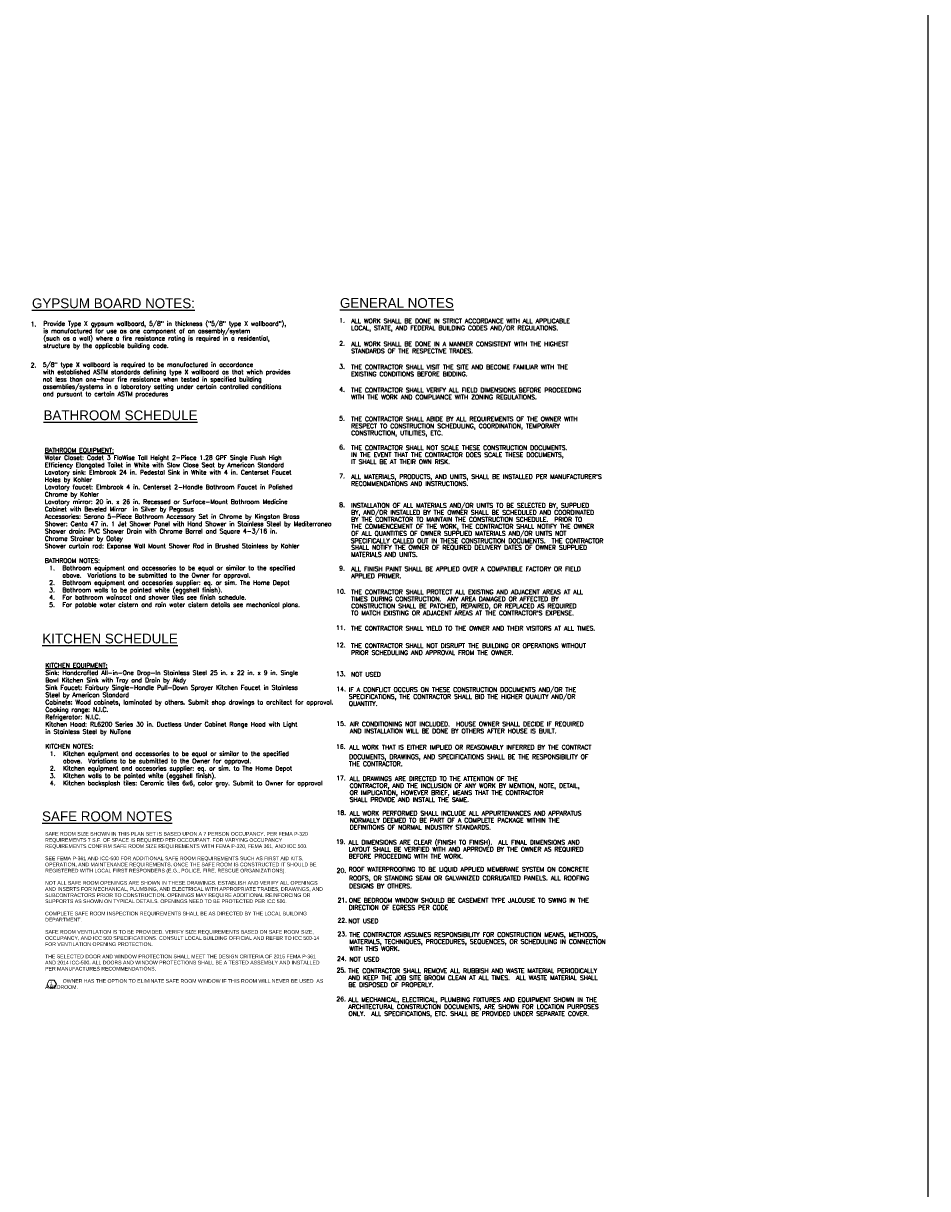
# Model space of a CAD drawing. Header units: inches. Extents: x -3803 to 30720, y -3756 to 4522.
# Tile 13 of 52: x 29695 to 30720, y 353 to 1673. Entities that reach past the tile are written whole.
import ezdxf

# ---------------------------------------------------------------- set-up
doc = ezdxf.new("R2010")
doc.units = ezdxf.units.IN
doc.header["$LTSCALE"] = 0.011
doc.header["$MEASUREMENT"] = 0
doc.layers.get('Defpoints').update_dxf_attribs({"linetype": 'CONTINUOUS'})
doc.layers.add('A-ANNO-NOTE', color=131, linetype='CONTINUOUS', lineweight=9)
doc.layers.add('Pl_a_text', color=2, linetype='CONTINUOUS')
doc.layers.add('TXT', color=2, linetype='CONTINUOUS')
doc.styles.add('Arial Narrow', font='ARIALN.TTF', dxfattribs={"height": 0.09375})
doc.styles.add('BOLD', font='ARIALN.TTF', dxfattribs={"width": 1.2})
doc.styles.add('ROMANS', font='romans.shx')

# ---------------------------------------------------------------- blocks, each defined once
blk = doc.blocks.new('SYMBOL_Keynote - Keynote-561578-GENERAL LEGEND')
at = {"layer": 'A-ANNO-NOTE'}
for p, q in [((497.662, 152.721), (497.603, 152.618)), ((497.603, 152.618), (497.662, 152.516)), ((497.791, 152.721), (497.662, 152.721)), ((497.662, 152.516), (497.791, 152.516)), ((497.85, 152.618), (497.791, 152.721)), ((497.791, 152.516), (497.85, 152.618))]:
    blk.add_line(p, q, dxfattribs=at)

msp = doc.modelspace()

# ---------------------------------------------------------------- linework, layer by layer
at = {"layer": 'Defpoints', "ltscale": 10}
msp.add_lwpolyline([(28593.0786145, 3241.8957062), (30720.1417412, 3241.8957062), (30720.1417412, 156.8328461), (28593.0786145, 145.637476)], close=True, dxfattribs=at)

# ---------------------------------------------------------------- block references
at = {"layer": 'A-ANNO-NOTE', "xscale": 42.62111116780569, "yscale": 42.62111116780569, "zscale": 42.62111116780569}
msp.add_blockref('SYMBOL_Keynote - Keynote-561578-GENERAL LEGEND', (8513.5329289, -5919.9647108), dxfattribs=at)

# ---------------------------------------------------------------- texts
at = {"layer": 'A-ANNO-NOTE', "insert": (29726.7993168, 587.5108665), "char_height": 3.9957292, "width": 3.042466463, "attachment_point": 2, "line_spacing_factor": 0.974696, "style": 'Arial Narrow'}
msp.add_mtext('1', dxfattribs=at)
at = {"layer": 'Pl_a_text', "color": 1, "style": 'BOLD', "width": 1.2}
for s, p in [('%%UGYPSUM BOARD NOTES:', (29704.8156133, 1350.6432588)), ('%%UGENERAL NOTES', (30053.9421336, 1350.9969988)), ('%%UBATHROOM SCHEDULE', (29717.8928829, 1223.763216)), ('%%UKITCHEN SCHEDULE', (29716.5524669, 970.7549953)), ('%%USAFE ROOM NOTES', (29716.2377833, 769.3334977))]:
    msp.add_text(s, height=11.046975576, dxfattribs=at).set_placement(p)
at = {"layer": 'TXT', "style": 'ROMANS'}
for s, p in [('1.', (29703.4192613, 1330.0251456)), (' 1.', (30049.6909928, 1334.322918)), ('ALL WORK SHALL BE DONE IN STRICT ACCORDANCE WITH ALL APPLICABLE', (30066.6159959, 1333.6673859)), ('LOCAL, STATE, AND FEDERAL BUILDING CODES AND/OR REGULATIONS.', (30066.6159959, 1325.732985)), (' 2.', (30049.6909928, 1308.1860679)), ('ALL WORK SHALL BE DONE IN A MANNER CONSISTENT WITH THE HIGHEST ', (30066.6159959, 1307.5305358)), ('STANDARDS OF THE RESPECTIVE TRADES.', (30066.6159959, 1299.5961349)), ('2.', (29703.4192613, 1283.5527905)), (' 3.', (30049.6909928, 1282.0492178)), ('THE CONTRACTOR SHALL VISIT THE SITE AND BECOME FAMILIAR WITH THE', (30066.6159959, 1281.3936857)), ('EXISTING CONDITIONS BEFORE BIDDING.', (30066.6159959, 1273.4592848)), (' 4.', (30049.6909928, 1255.9123677)), ('THE CONTRACTOR SHALL VERIFY ALL FIELD DIMENSIONS BEFORE PROCEEDING', (30066.6159959, 1255.2568356)), ('WITH THE WORK AND COMPLIANCE WITH ZONING REGULATIONS. ', (30066.6159959, 1247.3224347)), (' 5.', (30049.6909928, 1223.2413051)), ('THE CONTRACTOR SHALL ABIDE BY ALL REQUIREMENTS OF THE OWNER WITH', (30066.6159959, 1222.585773)), ('RESPECT TO CONSTRUCTION SCHEDULING, COORDINATION, TEMPORARY', (30066.6159959, 1214.651372)), ('CONSTRUCTION, UTILITIES, ETC.', (30066.6159959, 1206.7169711)), (' 6.', (30049.6909928, 1190.5702425)), ('THE CONTRACTOR SHALL NOT SCALE THESE CONSTRUCTION DOCUMENTS.', (30066.6159959, 1189.9147103)), ('IN THE EVENT THAT THE CONTRACTOR DOES SCALE THESE DOCUMENTS,', (30066.6159959, 1181.9803094)), ('IT SHALL BE AT THEIR OWN RISK.', (30066.6159959, 1174.0459085)), (' 7.', (30049.6909928, 1157.8991798)), ("ALL MATERIALS, PRODUCTS, AND UNITS, SHALL BE INSTALLED PER MANUFACTURER'S", (30066.6159959, 1157.2436477)), ('RECOMMENDATIONS AND INSTRUCTIONS.   ', (30066.6159959, 1149.3092468)), (' 8.', (30049.6909928, 1125.2281172)), ('INSTALLATION OF ALL MATERIALS AND/OR UNITS TO BE SELECTED BY, SUPPLIED', (30066.6159959, 1124.5725851)), ('BY, AND/OR INSTALLED BY THE OWNER SHALL BE SCHEDULED AND COORDINATED', (30066.6159959, 1116.6381842)), ('BY THE CONTRACTOR TO MAINTAIN THE CONSTRUCTION SCHEDULE.  PRIOR TO', (30066.6159959, 1108.7037832)), ('THE COMMENCEMENT OF THE WORK, THE CONTRACTOR SHALL NOTIFY THE OWNER', (30066.6159959, 1100.7693823)), ('OF ALL QUANTITIES OF OWNER SUPPLIED MATERIALS AND/OR UNITS NOT', (30066.6159959, 1092.8349814)), ('SPECIFICALLY CALLED OUT IN THESE CONSTRUCTION DOCUMENTS.  THE CONTRACTOR', (30066.1739808, 1084.498049)), ('SHALL NOTIFY THE OWNER OF REQUIRED DELIVERY DATES OF OWNER SUPPLIED', (30066.6159959, 1076.9661795)), ('MATERIALS AND UNITS.', (30066.6159959, 1069.0317786)), (' 9.', (30049.6909928, 1053.3517794)), ('ALL FINISH PAINT SHALL BE APPLIED OVER A COMPATIBLE FACTORY OR FIELD', (30066.6159959, 1052.6962473)), ('APPLIED PRIMER.', (30066.6159959, 1044.7618464)), ('10.', (30049.6909928, 1027.2149293)), ('THE CONTRACTOR SHALL PROTECT ALL EXISTING AND ADJACENT AREAS AT ALL', (30066.6159959, 1026.5593972)), ('TIMES DURING CONSTRUCTION.  ANY AREA DAMAGED OR AFFECTED BY', (30066.6159959, 1018.6249963)), ("TO MATCH EXISTING OR ADJACENT AREAS AT THE CONTRACTOR'S EXPENSE.", (30066.6159959, 1002.7561944)), ('CONSTRUCTION SHALL BE PATCHED, REPAIRED, OR REPLACED AS REQUIRED', (30066.6159959, 1010.6905953)), ('11.', (30049.4940943, 986.0446167)), ('THE CONTRACTOR SHALL YIELD TO THE OWNER AND THEIR VISITORS AT ALL TIMES.', (30066.4190974, 985.3890846)), ('12.', (30049.4940943, 966.4419791)), ('THE CONTRACTOR SHALL NOT DISRUPT THE BUILDING OR OPERATIONS WITHOUT', (30066.4190974, 965.786447)), ('PRIOR SCHEDULING AND APPROVAL FROM THE OWNER.', (30066.4190974, 957.8520461)), ('13.', (30049.4940943, 933.7709165)), ('NOT USED', (30066.4190974, 933.1153844)), ('14.', (30049.8858607, 916.613216)), ('SPECIFICATIONS, THE CONTRACTOR SHALL BID THE HIGHER QUALITY AND/OR', (30063.9680745, 908.0232408)), ('IF A CONFLICT OCCURS ON THESE CONSTRUCTION DOCUMENTS AND/OR THE', (30063.9680745, 915.9576418)), ('QUANTITY.  ', (30063.9680745, 900.0888399)), ('15.', (30049.8778337, 877.4079408)), ('AIR CONDITIONING NOT INCLUDED.  HOUSE OWNER SHALL DECIDE IF REQUIRED', (30065.2618051, 876.9118766)), ('AND INSTALLATION WILL BE DONE BY OTHERS AFTER HOUSE IS BUILT. ', (30065.2618051, 868.9774757)), ('16.', (30049.6018374, 851.2710907)), ('ALL WORK THAT IS EITHER IMPLIED OR REASONABLY INFERRED BY THE CONTRACT', (30064.6456901, 850.6155165)), ('THE CONTRACTOR.', (30064.3422061, 831.8175403)), ('DOCUMENTS, DRAWINGS, AND SPECIFICATIONS SHALL BE THE RESPONSIBILITY OF', (30064.3422061, 839.7519412)), ('17.', (30049.7781027, 815.6708537)), ('ALL DRAWINGS ARE DIRECTED TO THE ATTENTION OF THE', (30065.0198217, 815.0152795)), ('CONTRACTOR, AND THE INCLUSION OF ANY WORK BY MENTION, NOTE, DETAIL,', (30065.0198217, 807.0808786)), ('SHALL PROVIDE AND INSTALL THE SAME.', (30065.0198217, 791.2120767)), ('OR IMPLICATION, HOWEVER BRIEF, MEANS THAT THE CONTRACTOR', (30065.0198217, 799.1464777)), ('18.', (30050.2060774, 776.4655786)), ('ALL WORK PERFORMED SHALL INCLUDE ALL APPURTENANCES AND APPARATUS', (30065.0172799, 775.8100044)), ('NORMALLY DEEMED TO BE PART OF A COMPLETE PACKAGE WITHIN THE', (30065.0172799, 767.8756034)), ('DEFINITIONS OF NORMAL INDUSTRY STANDARDS.', (30065.0172799, 759.9412025)), ('19.', (30049.3873959, 743.5538049)), ('ALL DIMENSIONS ARE CLEAR (FINISH TO FINISH).  ALL FINAL DIMENSIONS AND', (30063.7600546, 742.8982307)), ('LAYOUT SHALL BE VERIFIED WITH AND APPROVED BY THE OWNER AS REQUIRED', (30063.7600546, 734.9638298)), ('BEFORE PROCEEDING WITH THE WORK.', (30063.7600546, 727.0294288)), ('20.', (30050.2521752, 710.8827422)), ('ROOF WATERPROOFING TO BE LIQUID APPLIED MEMBRANE SYSTEM ON CONCRETE', (30063.7600546, 712.1623855)), ('ROOFS, OR STANDING SEAM OR GALVANIZED CORRUGATED PANELS. ALL ROOFING ', (30064.3085815, 702.2974974)), ('DESIGNS BY OTHERS. ', (30064.3085815, 693.2621696)), ('21.', (30051.3284761, 677.2688609)), ('ONE BEDROOM WINDOW SHOULD BE CASEMENT TYPE JALOUSIE TO SWING IN THE', (30064.0379531, 677.0436777)), ('DIRECTION OF EGRESS PER CODE', (30064.0379531, 669.0225137)), ('22.', (30051.141941, 654.4112992)), ('NOT USED', (30063.5541301, 653.755725)), ('23.', (30051.1418073, 639.0074445)), ('THE CONTRACTOR ASSUMES RESPONSIBILITY FOR CONSTRUCTION MEANS, METHODS,', (30064.6211907, 638.3518703)), ('MATERIALS, TECHNIQUES, PROCEDURES, SEQUENCES, OR SCHEDULING IN CONNECTION', (30064.6211907, 630.4174694)), ('WITH THIS WORK.', (30064.6211907, 622.4830685)), ('24.', (30050.6927904, 610.9271172)), ('NOT USED', (30064.6012189, 610.271543)), ('25.', (30050.1094503, 597.9465303)), ('AND KEEP THE JOB SITE BROOM CLEAN AT ALL TIMES.  ALL WASTE MATERIAL SHALL', (30063.5886999, 589.3565551)), ('THE CONTRACTOR SHALL REMOVE ALL RUBBISH AND WASTE MATERIAL PERIODICALLY', (30063.5886999, 597.2909561)), ('BE DISPOSED OF PROPERLY.', (30063.5886999, 581.4221542)), ('26.', (30049.9043595, 565.2754676)), ('ALL MECHANICAL, ELECTRICAL, PLUMBING FIXTURES AND EQUIPMENT SHOWN IN THE', (30063.5886999, 564.6198934)), ('ARCHITECTURAL CONSTRUCTION DOCUMENTS, ARE SHOWN FOR LOCATION PURPOSES', (30063.5886999, 556.6854925)), ('ONLY.  ALL SPECIFICATIONS, ETC. SHALL BE PROVIDED UNDER SEPARATE COVER.', (30063.5886999, 548.7510916))]:
    msp.add_text(s, height=5, rotation=360, dxfattribs=at).set_placement(p)
at = {"layer": 'TXT', "char_height": 5, "style": 'ROMANS'}
for s, insert, width, attachment_point in [('Provide Type X gypsum wallboard, 5/8" in thickness ("5/8" type X wallboard"), \\Pis manufactured for use as one component of an assembly/system \\P(such as a wall) where a fire resistance rating is required in a residential, \\Pstructure by the applicable building code. ', (29717.8027896, 1335.7108106), 1172.5, 1), ('5/8" type X wallboard is required to be manufactured in accordance \\Pwith established ASTM standards defining type X wallboard as that which provides \\Pnot less than one-hour fire resistance when tested in specified building \\Passemblies/systems in a laboratory setting under certain controlled conditions \\Pand pursuant to certain ASTM procedures', (29717.1237625, 1289.1799311), 1172.5, 1), ('{\\LBATHROOM EQUIPMENT:\\P}Water Closet: Cadet 3 FloWise Tall Height 2-Piece 1.28 GPF Single Flush High Efficiency Elongated Toilet in White with Slow Close Seat by American Standard\\PLavatory sink: Elmbrook 24 in. Pedestal Sink in White with 4 in. Centerset Faucet Holes by Kohler\\PLavatory faucet: Elmbrook 4 in. Centerset 2-Handle Bathroom Faucet in Polished Chrome by Kohler\\PLavatory mirror: 20 in. x 26 in. Recessed or Surface-Mount Bathroom Medicine Cabinet with Beveled Mirror  in Silver by Pegasus\\PAccessories: Serano 5-Piece Bathroom Accessory Set in Chrome by Kingston Brass\\PShower: Centa 47 in. 1 Jet Shower Panel with Hand Shower in Stainless Steel by Mediterraneo\\PShower drain: PVC Shower Drain with Chrome Barrel and Square 4-3/16 in. Chrome Strainer by Oatey\\PShower curtain rod: Expanse Wall Mount Shower Rod in Brushed Stainless by Kohler\\P\\PBATHROOM NOTES:\\P\\pxi-3,l4,t4;1.^IBathroom equipment and accessories to be equal or similar to the specified above.  Variations to be submitted to the Owner for approval. \\P2.^IBathroom equipment and accesories supplier: eq. or sim. The Home Depot\\P3.^IBathroom walls to be painted white (eggshell finish).\\P4.^IFor bathroom wainscot and shower tiles see finish schedule.\\P5.^IFor potable water cistern and rain water cistern details see mechanical plans.  \\P\\pi0,l0,tz; ', (29719.4024082, 1097.0919783), 316.333565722, 4), ('{\\LKITCHEN EQUIPMENT:\\P}Sink: Handcrafted All-in-One Drop-In Stainless Steel 25 in. x 22 in. x 9 in. Single Bowl Kitchen Sink with Tray and Drain by Akdy\\PSink Faucet: Fairbury Single-Handle Pull-Down Sprayer Kitchen Faucet in Stainless Steel by American Standard\\PCabinets: Wood cabinets, laminated by others. Submit shop drawings to architect for approval.\\PCooking range: N.I.C.\\PRefrigerator: N.I.C. \\PKitchen Hood: RL6200 Series 30 in. Ductless Under Cabinet Range Hood with Light in Stainless Steel by NuTone\\P \\PKITCHEN NOTES:\\P\\pxi-3,l4,t4;1.^IKitchen equipment and accessories to be equal or similar to the specified above.  Variations to be submitted to the Owner for approval. \\P2.^IKitchen equipment and accesories supplier: eq. or sim. to The Home Depot\\P3.^IKitchen walls to be painted white (eggshell finish).\\P4.^IKitchen backsplash tiles: Ceramic tiles 6x6, color gray. Submit to Owner for approval \\P\\pi0,l0,tz; ', (29720.0726546, 874.1485275), 313.286271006, 4), ('{\\fArial|b0|i0|c0|p34;\\H0.83333x;SAFE ROOM SIZE SHOWN IN THIS PLAN SET IS BASED UPON A 7 PERSON OCCUPANCY. PER FEMA P-320 REQUIREMENTS 7 S.F. OF SPACE IS REQUIRED PER OCCCUPANT. FOR VARYING OCCUPANCY REQUIREMENTS CONFIRM SAFE ROOM SIZE REQUIREMENTS WITH FEMA P-320, FEMA 361, AND ICC 500.\\P\\PSEE FEMA P-361 AND ICC-500 FOR ADDITIONAL SAFE ROOM REQUIREMENTS SUCH AS FIRST AID KITS, OPERATION, AND MAINTENANCE REQUIREMENTS. ONCE THE SAFE ROOM IS CONSTRUCTED IT SHOULD BE REGISTERED WITH LOCAL FIRST RESPONDERS (E.G., POLICE, FIRE, RESCUE ORGANIZATIONS).\\P\\PNOT ALL SAFE ROOM OPENINGS ARE SHOWN IN THESE DRAWINGS. ESTABLISH AND VERIFY ALL OPENINGS AND INSERTS FOR MECHANICAL, PLUMBING, AND ELECTRICAL WITH APPROPRIATE TRADES, DRAWINGS, AND SUBCONTRACTORS PRIOR TO CONSTRUCTION. OPENINGS MAY REQUIRE ADDITIONAL REINFORCING OR SUPPORTS AS SHOWN ON TYPICAL DETAILS. OPENINGS NEED TO BE PROTECTED PER ICC 500.\\P\\PCOMPLETE SAFE ROOM INSPECTION REQUIREMENTS SHALL BE AS DIRECTED BY THE LOCAL BUILDING DEPARTMENT.\\P\\PSAFE ROOM VENTILATION IS TO BE PROVIDED. VERIFY SIZE REQUIREMENTS BASED ON SAFE ROOM SIZE, OCCUPANCY, AND ICC 500 SPECIFICATIONS. CONSULT LOCAL BUILDING OFFICIAL AND REFER TO ICC 500-14 FOR VENTILATION OPENING PROTECTION.\\P\\PTHE SELECTED DOOR AND WINDOW PROTECTION SHALL MEET THE DESIGN CRITERIA OF 2015 FEMA P-361 AND 2014 ICC-500. ALL DOORS AND WINDOW PROTECTIONS SHALL BE A TESTED ASSEMBLY AND INSTALLED PER MANUFACTURES RECOMMENDATIONS.\\P\\P^IOWNER HAS THE OPTION TO ELIMINATE SAFE ROOM WINDOW IF THIS ROOM WILL NEVER BE USED ^IAS A BEDROOM.}', (29719.7020383, 668.1147886), 315.274819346, 4)]:
    msp.add_mtext(s, dxfattribs=dict(at, insert=insert, width=width, attachment_point=attachment_point))

doc.saveas('drawing.dxf')
